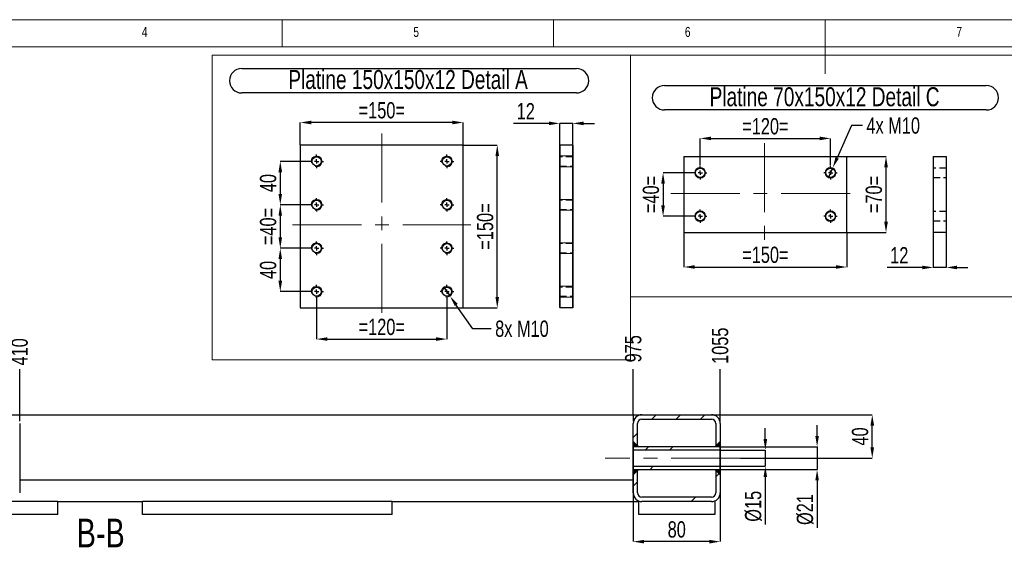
# Model space of a CAD drawing. Header units: millimetres. Extents: x 5 to 589, y 5 to 415.
# Tile 5 of 8: x 149 to 330, y 318 to 415. Entities that reach past the tile are written whole.
import ezdxf

# ---------------------------------------------------------------- set-up
doc = ezdxf.new("R2010")
doc.units = ezdxf.units.MM
doc.header["$PDSIZE"] = -1
doc.linetypes.add('CENTERX2', pattern=[20.32, 12.7, -2.54, 2.54, -2.54])
doc.linetypes.add('HIDDEN', pattern=[1.905, 1.27, -0.635])
for name, color, linetype in [('COTES', 1, 'Continuous'), ('NOTES', 6, 'Continuous'), ('TRAIT-FINS', 9, 'Continuous'), ('TRAIT-MIXTES', 3, 'CENTERX2'), ('TRAIT-TIRET', 2, 'HIDDEN')]:
    doc.layers.add(name, color=color, linetype=linetype)
doc.layers.add('TRAIT-FORT', color=4, linetype='Continuous', lineweight=25)
doc.styles.add('SLDTEXTSTYLE0', font='TXT', dxfattribs={"width": 0.75})
doc.dimstyles.new('SLDDIMSTYLE0', dxfattribs={"dimtxt": 3, "dimasz": 2, "dimexe": 0, "dimexo": 0.0625, "dimgap": 0.75, "dimtad": 1, "dimdec": 0, "dimlfac": 5, "dimrnd": 1e-09, "dimzin": 12, "dimdsep": 46, "dimtxsty": 'SLDTEXTSTYLE0', "dimsah": 1, "dimcen": 0.09, "dimadec": 0, "dimazin": 3, "dimtfac": 1, "dimtdec": 0, "dimtofl": 0, "dimtmove": 0, "dimatfit": 3, "dimfxl": 1, "dimfrac": 2, "dimtolj": 1, "dimtzin": 12, "dimarcsym": 0})
doc.dimstyles.new('SLDDIMSTYLE1', dxfattribs={"dimtxt": 3, "dimasz": 2, "dimexe": 0, "dimexo": 0.0625, "dimgap": 0.75, "dimtad": 1, "dimdec": 0, "dimlfac": 5, "dimrnd": 1e-09, "dimzin": 12, "dimdsep": 46, "dimtxsty": 'SLDTEXTSTYLE0', "dimsah": 1, "dimcen": 0.09, "dimadec": 0, "dimazin": 3, "dimtfac": 1, "dimtdec": 0, "dimtmove": 0, "dimatfit": 0, "dimfxl": 1, "dimfrac": 2, "dimtolj": 1, "dimtzin": 12, "dimarcsym": 0})
doc.dimstyles.new('SLDDIMSTYLE3', dxfattribs={"dimtxt": 3, "dimasz": 2, "dimexe": 0, "dimexo": 0.0625, "dimgap": 0.75, "dimtad": 0, "dimtih": 1, "dimtoh": 1, "dimdec": 0, "dimlfac": 5, "dimrnd": 1e-09, "dimzin": 12, "dimdsep": 46, "dimtxsty": 'SLDTEXTSTYLE0', "dimsah": 1, "dimcen": 0.09, "dimadec": 0, "dimazin": 3, "dimtfac": 1, "dimtdec": 0, "dimtofl": 0, "dimtmove": 0, "dimatfit": 3, "dimfxl": 1, "dimfrac": 2, "dimtolj": 1, "dimtzin": 12, "dimarcsym": 0})
doc.dimstyles.new('SLDDIMSTYLE4', dxfattribs={"dimtxt": 3, "dimasz": 2, "dimexe": 0, "dimexo": 0.0625, "dimgap": 0.75, "dimtad": 0, "dimtih": 1, "dimtoh": 1, "dimdec": 0, "dimlfac": 5, "dimrnd": 1e-09, "dimzin": 12, "dimdsep": 46, "dimtxsty": 'SLDTEXTSTYLE0', "dimblk1": 'NONE', "dimsah": 1, "dimcen": 0, "dimadec": 0, "dimazin": 3, "dimtfac": 1, "dimtdec": 0, "dimtmove": 0, "dimatfit": 3, "dimldrblk": 'NONE', "dimfxl": 1, "dimfrac": 2, "dimtolj": 1, "dimtzin": 12, "dimarcsym": 0})
pattern_1 = [(45, (0, 0), (-13.4704, 13.4704), []), (45, (4.49, 2e-323), (-13.4704, 13.4704), []), (45, (8.98, 4e-323), (-13.4704, 13.4704), []), (45, (13.47, 6e-323), (-13.4704, 13.4704), [])]

# ---------------------------------------------------------------- blocks, each defined once
blk = doc.blocks.new('_D_8')
at = {"layer": 'COTES', "color": 0, "lineweight": -2, "transparency": 16777216}
for p, q in [((261.73, 342.21), (305.67, 342.21)), ((305.67, 336.21), (305.67, 340.21)), ((281.41, 334.21), (305.67, 334.21))]:
    blk.add_line(p, q, dxfattribs=at)
at = {"layer": 'COTES', "color": 0, "transparency": 16777216}
for points in [[(305.34, 340.21), (306.01, 340.21), (305.67, 342.21)], [(305.34, 336.21), (306.01, 336.21), (305.67, 334.21)]]:
    blk.add_solid(points, dxfattribs=at)
at = {"layer": 'Defpoints', "color": 0, "transparency": 16777216}
for p in [(261.67, 342.21), (305.67, 342.21), (281.35, 334.21)]:
    blk.add_point(p, dxfattribs=at)
at = {"layer": 'COTES', "color": 0, "transparency": 16777216, "insert": (301.92, 338.21), "char_height": 3, "attachment_point": 2, "rotation": 90, "style": 'SLDTEXTSTYLE0'}
blk.add_mtext('\\A1;40', dxfattribs=at)
blk = doc.blocks.new('_D_12')
at = {"layer": 'COTES', "color": 0, "lineweight": -2, "transparency": 16777216}
blk.add_line((148.67, 342.28), (148.67, 350.61), dxfattribs=at)
at = {"layer": 'Defpoints', "color": 0, "transparency": 16777216}
for p in [(148.67, 350.61), (148.67, 342.21), (66.67, 340.61)]:
    blk.add_point(p, dxfattribs=at)
at = {"layer": 'COTES', "color": 0, "transparency": 16777216, "insert": (148.67, 353.8), "char_height": 3, "attachment_point": 5, "rotation": 90, "style": 'SLDTEXTSTYLE0'}
blk.add_mtext('\\A1;410', dxfattribs=at)
blk = doc.blocks.new('_D_13')
at = {"layer": 'COTES', "color": 0, "lineweight": -2, "transparency": 16777216}
blk.add_line((261.67, 342.28), (261.67, 350.61), dxfattribs=at)
at = {"layer": 'Defpoints', "color": 0, "transparency": 16777216}
for p in [(261.67, 350.61), (261.67, 342.21), (66.67, 340.61)]:
    blk.add_point(p, dxfattribs=at)
at = {"layer": 'COTES', "color": 0, "transparency": 16777216, "insert": (261.67, 354.36), "char_height": 3, "attachment_point": 5, "rotation": 90, "style": 'SLDTEXTSTYLE0'}
blk.add_mtext('\\A1;975', dxfattribs=at)
blk = doc.blocks.new('_D_14')
at = {"layer": 'COTES', "color": 0, "lineweight": -2, "transparency": 16777216}
blk.add_line((277.67, 340.68), (277.67, 350.61), dxfattribs=at)
at = {"layer": 'Defpoints', "color": 0, "transparency": 16777216}
for p in [(277.67, 350.61), (66.67, 340.61), (277.67, 340.61)]:
    blk.add_point(p, dxfattribs=at)
at = {"layer": 'COTES', "color": 0, "transparency": 16777216, "insert": (277.67, 354.92), "char_height": 3, "attachment_point": 5, "rotation": 90, "style": 'SLDTEXTSTYLE0'}
blk.add_mtext('\\A1;1055', dxfattribs=at)
blk = doc.blocks.new('_D_15')
at = {"layer": 'COTES', "color": 0, "lineweight": -2, "transparency": 16777216}
for p, q in [((285.98, 337.71), (285.98, 339.71)), ((277.73, 335.71), (285.98, 335.71)), ((285.98, 335.71), (285.98, 332.71)), ((277.73, 332.71), (285.98, 332.71)), ((285.98, 330.71), (285.98, 321.96))]:
    blk.add_line(p, q, dxfattribs=at)
at = {"layer": 'COTES', "color": 0, "transparency": 16777216}
for points in [[(285.65, 337.71), (286.31, 337.71), (285.98, 335.71)], [(285.65, 330.71), (286.31, 330.71), (285.98, 332.71)]]:
    blk.add_solid(points, dxfattribs=at)
at = {"layer": 'Defpoints', "color": 0, "transparency": 16777216}
for p in [(277.67, 335.71), (277.67, 332.71), (285.98, 332.71)]:
    blk.add_point(p, dxfattribs=at)
at = {"layer": 'COTES', "color": 0, "transparency": 16777216, "insert": (282.23, 325.34), "char_height": 3, "attachment_point": 2, "rotation": 90, "style": 'SLDTEXTSTYLE0'}
blk.add_mtext('\\A1;%%c15', dxfattribs=at)
blk = doc.blocks.new('_D_16')
at = {"layer": 'COTES', "color": 0, "lineweight": -2, "transparency": 16777216}
for p, q in [((295.52, 338.31), (295.52, 340.31)), ((277.73, 336.31), (295.52, 336.31)), ((295.52, 336.31), (295.52, 332.11)), ((277.73, 332.11), (295.52, 332.11)), ((295.52, 330.11), (295.52, 321.36))]:
    blk.add_line(p, q, dxfattribs=at)
at = {"layer": 'COTES', "color": 0, "transparency": 16777216}
for points in [[(295.19, 338.31), (295.85, 338.31), (295.52, 336.31)], [(295.19, 330.11), (295.85, 330.11), (295.52, 332.11)]]:
    blk.add_solid(points, dxfattribs=at)
at = {"layer": 'Defpoints', "color": 0, "transparency": 16777216}
for p in [(277.67, 336.31), (295.52, 336.31), (277.67, 332.11)]:
    blk.add_point(p, dxfattribs=at)
at = {"layer": 'COTES', "color": 0, "transparency": 16777216, "insert": (291.77, 324.74), "char_height": 3, "attachment_point": 2, "rotation": 90, "style": 'SLDTEXTSTYLE0'}
blk.add_mtext('\\A1;%%c21', dxfattribs=at)
blk = doc.blocks.new('_D_17')
at = {"layer": 'COTES', "color": 0, "lineweight": -2, "transparency": 16777216}
for p, q in [((261.67, 336.25), (261.67, 318.83)), ((277.67, 336.25), (277.67, 318.83)), ((275.67, 318.83), (263.67, 318.83))]:
    blk.add_line(p, q, dxfattribs=at)
at = {"layer": 'COTES', "color": 0, "transparency": 16777216}
for points in [[(263.67, 319.16), (263.67, 318.49), (261.67, 318.83)], [(275.67, 319.16), (275.67, 318.49), (277.67, 318.83)]]:
    blk.add_solid(points, dxfattribs=at)
at = {"layer": 'Defpoints', "color": 0, "transparency": 16777216}
for p in [(261.67, 336.31), (277.67, 336.31), (261.67, 318.83)]:
    blk.add_point(p, dxfattribs=at)
at = {"layer": 'COTES', "color": 0, "transparency": 16777216, "insert": (269.67, 322.58), "char_height": 3, "attachment_point": 2, "style": 'SLDTEXTSTYLE0'}
blk.add_mtext('\\A1;80', dxfattribs=at)
blk = doc.blocks.new('_D_18')
at = {"layer": 'COTES', "color": 0, "lineweight": -2, "transparency": 16777216}
for p, q in [((202.04, 380.89), (196.66, 380.89)), ((196.66, 378.89), (196.66, 374.89)), ((202.04, 372.89), (196.66, 372.89))]:
    blk.add_line(p, q, dxfattribs=at)
at = {"layer": 'COTES', "color": 0, "transparency": 16777216}
for points in [[(196.33, 378.89), (196.99, 378.89), (196.66, 380.89)], [(196.33, 374.89), (196.99, 374.89), (196.66, 372.89)]]:
    blk.add_solid(points, dxfattribs=at)
at = {"layer": 'Defpoints', "color": 0, "transparency": 16777216}
for p in [(202.1, 380.89), (196.66, 372.89), (202.1, 372.89)]:
    blk.add_point(p, dxfattribs=at)
at = {"layer": 'COTES', "color": 0, "transparency": 16777216, "insert": (192.91, 376.89), "char_height": 3, "attachment_point": 2, "rotation": 90, "style": 'SLDTEXTSTYLE0'}
blk.add_mtext('\\A1;=40=', dxfattribs=at)
blk = doc.blocks.new('_D_19')
at = {"layer": 'COTES', "color": 0, "lineweight": -2, "transparency": 16777216}
for p, q in [((202.04, 388.89), (196.66, 388.89)), ((196.66, 386.89), (196.66, 382.89)), ((202.04, 380.89), (196.66, 380.89))]:
    blk.add_line(p, q, dxfattribs=at)
at = {"layer": 'COTES', "color": 0, "transparency": 16777216}
for points in [[(196.33, 386.89), (196.99, 386.89), (196.66, 388.89)], [(196.33, 382.89), (196.99, 382.89), (196.66, 380.89)]]:
    blk.add_solid(points, dxfattribs=at)
at = {"layer": 'Defpoints', "color": 0, "transparency": 16777216}
for p in [(202.1, 388.89), (196.66, 380.89), (202.1, 380.89)]:
    blk.add_point(p, dxfattribs=at)
at = {"layer": 'COTES', "color": 0, "transparency": 16777216, "insert": (192.91, 384.89), "char_height": 3, "attachment_point": 2, "rotation": 90, "style": 'SLDTEXTSTYLE0'}
blk.add_mtext('\\A1;40', dxfattribs=at)
blk = doc.blocks.new('_D_20')
at = {"layer": 'COTES', "color": 0, "lineweight": -2, "transparency": 16777216}
for p, q in [((202.04, 372.89), (196.66, 372.89)), ((196.66, 370.89), (196.66, 366.89)), ((202.04, 364.89), (196.66, 364.89))]:
    blk.add_line(p, q, dxfattribs=at)
at = {"layer": 'COTES', "color": 0, "transparency": 16777216}
for points in [[(196.33, 370.89), (196.99, 370.89), (196.66, 372.89)], [(196.33, 366.89), (196.99, 366.89), (196.66, 364.89)]]:
    blk.add_solid(points, dxfattribs=at)
at = {"layer": 'Defpoints', "color": 0, "transparency": 16777216}
for p in [(202.1, 372.89), (196.66, 364.89), (202.1, 364.89)]:
    blk.add_point(p, dxfattribs=at)
at = {"layer": 'COTES', "color": 0, "transparency": 16777216, "insert": (192.91, 368.89), "char_height": 3, "attachment_point": 2, "rotation": 90, "style": 'SLDTEXTSTYLE0'}
blk.add_mtext('\\A1;40', dxfattribs=at)
blk = doc.blocks.new('_D_21')
at = {"layer": 'COTES', "color": 0, "lineweight": -2, "transparency": 16777216}
for p, q in [((203.35, 363.58), (203.35, 356.15)), ((227.35, 363.58), (227.35, 356.15)), ((205.35, 356.15), (225.35, 356.15))]:
    blk.add_line(p, q, dxfattribs=at)
at = {"layer": 'COTES', "color": 0, "transparency": 16777216}
for points in [[(205.35, 356.49), (205.35, 355.82), (203.35, 356.15)], [(225.35, 356.49), (225.35, 355.82), (227.35, 356.15)]]:
    blk.add_solid(points, dxfattribs=at)
at = {"layer": 'Defpoints', "color": 0, "transparency": 16777216}
for p in [(203.35, 363.64), (227.35, 363.64), (227.35, 356.15)]:
    blk.add_point(p, dxfattribs=at)
at = {"layer": 'COTES', "color": 0, "transparency": 16777216, "insert": (215.35, 359.9), "char_height": 3, "attachment_point": 2, "style": 'SLDTEXTSTYLE0'}
blk.add_mtext('\\A1;=120=', dxfattribs=at)
blk = doc.blocks.new('_D_22')
at = {"layer": 'COTES', "color": 0, "lineweight": -2, "transparency": 16777216}
for p, q in [((200.35, 391.95), (200.35, 396.06)), ((228.35, 396.06), (202.35, 396.06)), ((230.35, 391.95), (230.35, 396.06))]:
    blk.add_line(p, q, dxfattribs=at)
at = {"layer": 'COTES', "color": 0, "transparency": 16777216}
for points in [[(202.35, 396.39), (202.35, 395.72), (200.35, 396.06)], [(228.35, 396.39), (228.35, 395.72), (230.35, 396.06)]]:
    blk.add_solid(points, dxfattribs=at)
at = {"layer": 'Defpoints', "color": 0, "transparency": 16777216}
for p in [(200.35, 396.06), (200.35, 391.89), (230.35, 391.89)]:
    blk.add_point(p, dxfattribs=at)
at = {"layer": 'COTES', "color": 0, "transparency": 16777216, "insert": (215.35, 399.81), "char_height": 3, "attachment_point": 2, "style": 'SLDTEXTSTYLE0'}
blk.add_mtext('\\A1;=150=', dxfattribs=at)
blk = doc.blocks.new('_D_23')
at = {"layer": 'COTES', "color": 0, "lineweight": -2, "transparency": 16777216}
for p, q in [((230.41, 391.89), (236.62, 391.89)), ((236.62, 363.89), (236.62, 389.89)), ((230.41, 361.89), (236.62, 361.89))]:
    blk.add_line(p, q, dxfattribs=at)
at = {"layer": 'COTES', "color": 0, "transparency": 16777216}
for points in [[(236.28, 389.89), (236.95, 389.89), (236.62, 391.89)], [(236.28, 363.89), (236.95, 363.89), (236.62, 361.89)]]:
    blk.add_solid(points, dxfattribs=at)
at = {"layer": 'Defpoints', "color": 0, "transparency": 16777216}
for p in [(230.35, 391.89), (236.62, 391.89), (230.35, 361.89)]:
    blk.add_point(p, dxfattribs=at)
at = {"layer": 'COTES', "color": 0, "transparency": 16777216, "insert": (232.87, 376.89), "char_height": 3, "attachment_point": 2, "rotation": 90, "style": 'SLDTEXTSTYLE0'}
blk.add_mtext('\\A1;=150=', dxfattribs=at)
blk = doc.blocks.new('_D_24')
at = {"layer": 'COTES', "color": 0, "lineweight": -2, "transparency": 16777216}
for p, q in [((226.78, 365.71), (227.92, 364.07)), ((232.12, 358.06), (229.06, 362.43)), ((235.48, 358.06), (232.12, 358.06))]:
    blk.add_line(p, q, dxfattribs=at)
at = {"layer": 'COTES', "color": 0, "transparency": 16777216}
blk.add_solid([(229.34, 362.62), (228.79, 362.24), (227.92, 364.07)], dxfattribs=at)
at = {"layer": 'Defpoints', "color": 0, "transparency": 16777216}
for p in [(226.78, 365.71), (227.92, 364.07)]:
    blk.add_point(p, dxfattribs=at)
at = {"layer": 'COTES', "color": 0, "transparency": 16777216, "insert": (236.23, 359.56), "char_height": 3, "attachment_point": 1, "style": 'SLDTEXTSTYLE0'}
blk.add_mtext('\\A1;8x M10', dxfattribs=at)
blk = doc.blocks.new('_None')
blk = doc.blocks.new('SW_NOTE_3')
at = {"layer": 'NOTES', "color": 0}
for p, q in [((-0.06, 4.81), (61.57, 4.81)), ((61.57, 0.28), (-0.06, 0.28))]:
    blk.add_line(p, q, dxfattribs=at)
for centre, start, end in [((-0.06, 2.54), 90, 270), ((61.57, 2.54), 270, 90)]:
    blk.add_arc(centre, 2.26, start, end, dxfattribs=at)
at = {"layer": 'NOTES', "color": 0, "insert": (30.57, 4.51), "char_height": 3.5, "attachment_point": 2, "style": 'SLDTEXTSTYLE0'}
blk.add_mtext('Platine 150x150x12 Detail A', dxfattribs=at)
blk = doc.blocks.new('SW_CENTERMARKSYMBOL_2')
at = {"layer": 'TRAIT-MIXTES', "color": 0}
for p, q in [((-0.8, 0), (-1.25, 0)), ((0, 0), (-0.4, 0)), ((0, 0.8), (0, 1.25)), ((0, 0), (0, 0.4)), ((0, 0), (0, -0.4)), ((0, 0), (0.4, 0)), ((0.8, 0), (1.25, 0)), ((0, -0.8), (0, -1.25))]:
    blk.add_line(p, q, dxfattribs=at)
blk = doc.blocks.new('SW_CENTERMARKSYMBOL_3')
at = {"layer": 'TRAIT-MIXTES', "color": 0}
for p, q in [((-0.8, 0), (-1.25, 0)), ((0, 0), (-0.4, 0)), ((0, 0.8), (0, 1.25)), ((0, 0), (0, 0.4)), ((0, 0), (0, -0.4)), ((0, 0), (0.4, 0)), ((0.8, 0), (1.25, 0)), ((0, -0.8), (0, -1.25))]:
    blk.add_line(p, q, dxfattribs=at)
blk = doc.blocks.new('SW_CENTERMARKSYMBOL_4')
at = {"layer": 'TRAIT-MIXTES', "color": 0}
for p, q in [((-0.8, 0), (-1.25, 0)), ((0, 0), (-0.4, 0)), ((0, 0.8), (0, 1.25)), ((0, 0), (0, 0.4)), ((0, 0), (0, -0.4)), ((0, 0), (0.4, 0)), ((0.8, 0), (1.25, 0)), ((0, -0.8), (0, -1.25))]:
    blk.add_line(p, q, dxfattribs=at)
blk = doc.blocks.new('SW_CENTERMARKSYMBOL_5')
at = {"layer": 'TRAIT-MIXTES', "color": 0}
for p, q in [((-0.8, 0), (-1.25, 0)), ((0, 0), (-0.4, 0)), ((0, 0.8), (0, 1.25)), ((0, 0), (0, 0.4)), ((0, 0), (0, -0.4)), ((0, 0), (0.4, 0)), ((0.8, 0), (1.25, 0)), ((0, -0.8), (0, -1.25))]:
    blk.add_line(p, q, dxfattribs=at)
blk = doc.blocks.new('SW_CENTERMARKSYMBOL_6')
at = {"layer": 'TRAIT-MIXTES', "color": 0}
for p, q in [((-0.8, 0), (-1.25, 0)), ((0, 0), (-0.4, 0)), ((0, 0.8), (0, 1.25)), ((0, 0), (0, 0.4)), ((0, 0), (0, -0.4)), ((0, 0), (0.4, 0)), ((0.8, 0), (1.25, 0)), ((0, -0.8), (0, -1.25))]:
    blk.add_line(p, q, dxfattribs=at)
blk = doc.blocks.new('SW_CENTERMARKSYMBOL_7')
at = {"layer": 'TRAIT-MIXTES', "color": 0}
for p, q in [((-0.8, 0), (-1.25, 0)), ((0, 0), (-0.4, 0)), ((0, 0.8), (0, 1.25)), ((0, 0), (0, 0.4)), ((0, 0), (0, -0.4)), ((0, 0), (0.4, 0)), ((0.8, 0), (1.25, 0)), ((0, -0.8), (0, -1.25))]:
    blk.add_line(p, q, dxfattribs=at)
blk = doc.blocks.new('SW_CENTERMARKSYMBOL_8')
at = {"layer": 'TRAIT-MIXTES', "color": 0}
for p, q in [((-0.8, 0), (-1.25, 0)), ((0, 0), (-0.4, 0)), ((0, 0.8), (0, 1.25)), ((0, 0), (0, 0.4)), ((0, 0), (0, -0.4)), ((0, 0), (0.4, 0)), ((0.8, 0), (1.25, 0)), ((0, -0.8), (0, -1.25))]:
    blk.add_line(p, q, dxfattribs=at)
blk = doc.blocks.new('SW_CENTERMARKSYMBOL_9')
at = {"layer": 'TRAIT-MIXTES', "color": 0}
for p, q in [((-0.8, 0), (-1.25, 0)), ((0, 0), (-0.4, 0)), ((0, 0.8), (0, 1.25)), ((0, 0), (0, 0.4)), ((0, 0), (0, -0.4)), ((0, 0), (0.4, 0)), ((0.8, 0), (1.25, 0)), ((0, -0.8), (0, -1.25))]:
    blk.add_line(p, q, dxfattribs=at)
blk = doc.blocks.new('_D_25')
at = {"layer": 'COTES', "color": 0, "lineweight": -2, "transparency": 16777216}
for p, q in [((301.85, 395.5), (299.21, 389.54)), ((303.85, 395.5), (301.85, 395.5)), ((297.59, 385.88), (298.4, 387.71))]:
    blk.add_line(p, q, dxfattribs=at)
at = {"layer": 'COTES', "color": 0, "transparency": 16777216}
blk.add_solid([(298.9, 389.67), (299.51, 389.4), (298.4, 387.71)], dxfattribs=at)
at = {"layer": 'Defpoints', "color": 0, "transparency": 16777216}
for p in [(298.4, 387.71), (297.59, 385.88)]:
    blk.add_point(p, dxfattribs=at)
at = {"layer": 'COTES', "color": 0, "transparency": 16777216, "insert": (304.6, 397), "char_height": 3, "attachment_point": 1, "style": 'SLDTEXTSTYLE0'}
blk.add_mtext('\\A1;4x M10', dxfattribs=at)
blk = doc.blocks.new('_D_26')
at = {"layer": 'COTES', "color": 0, "lineweight": -2, "transparency": 16777216}
for p, q in [((272.68, 386.79), (267.15, 386.79)), ((267.15, 384.79), (267.15, 380.79)), ((272.68, 378.79), (267.15, 378.79))]:
    blk.add_line(p, q, dxfattribs=at)
at = {"layer": 'COTES', "color": 0, "transparency": 16777216}
for points in [[(266.81, 384.79), (267.48, 384.79), (267.15, 386.79)], [(266.81, 380.79), (267.48, 380.79), (267.15, 378.79)]]:
    blk.add_solid(points, dxfattribs=at)
at = {"layer": 'Defpoints', "color": 0, "transparency": 16777216}
for p in [(272.74, 386.79), (267.15, 378.79), (272.74, 378.79)]:
    blk.add_point(p, dxfattribs=at)
at = {"layer": 'COTES', "color": 0, "transparency": 16777216, "insert": (263.4, 382.79), "char_height": 3, "attachment_point": 2, "rotation": 90, "style": 'SLDTEXTSTYLE0'}
blk.add_mtext('\\A1;=40=', dxfattribs=at)
blk = doc.blocks.new('_D_27')
at = {"layer": 'COTES', "color": 0, "lineweight": -2, "transparency": 16777216}
for p, q in [((301.05, 389.79), (308.21, 389.79)), ((308.21, 377.79), (308.21, 387.79)), ((301.05, 375.79), (308.21, 375.79))]:
    blk.add_line(p, q, dxfattribs=at)
at = {"layer": 'COTES', "color": 0, "transparency": 16777216}
for points in [[(307.88, 387.79), (308.55, 387.79), (308.21, 389.79)], [(307.88, 377.79), (308.55, 377.79), (308.21, 375.79)]]:
    blk.add_solid(points, dxfattribs=at)
at = {"layer": 'Defpoints', "color": 0, "transparency": 16777216}
for p in [(300.99, 389.79), (308.21, 389.79), (300.99, 375.79)]:
    blk.add_point(p, dxfattribs=at)
at = {"layer": 'COTES', "color": 0, "transparency": 16777216, "insert": (304.46, 382.79), "char_height": 3, "attachment_point": 2, "rotation": 90, "style": 'SLDTEXTSTYLE0'}
blk.add_mtext('\\A1;=70=', dxfattribs=at)
blk = doc.blocks.new('_D_28')
at = {"layer": 'COTES', "color": 0, "lineweight": -2, "transparency": 16777216}
for p, q in [((273.99, 388.11), (273.99, 393.12)), ((275.99, 393.12), (295.99, 393.12)), ((297.99, 388.11), (297.99, 393.12))]:
    blk.add_line(p, q, dxfattribs=at)
at = {"layer": 'COTES', "color": 0, "transparency": 16777216}
for points in [[(275.99, 393.46), (275.99, 392.79), (273.99, 393.12)], [(295.99, 393.46), (295.99, 392.79), (297.99, 393.12)]]:
    blk.add_solid(points, dxfattribs=at)
at = {"layer": 'Defpoints', "color": 0, "transparency": 16777216}
for p in [(297.99, 393.12), (273.99, 388.04), (297.99, 388.04)]:
    blk.add_point(p, dxfattribs=at)
at = {"layer": 'COTES', "color": 0, "transparency": 16777216, "insert": (285.99, 396.87), "char_height": 3, "attachment_point": 2, "style": 'SLDTEXTSTYLE0'}
blk.add_mtext('\\A1;=120=', dxfattribs=at)
blk = doc.blocks.new('_D_29')
at = {"layer": 'COTES', "color": 0, "lineweight": -2, "transparency": 16777216}
for p, q in [((270.99, 375.73), (270.99, 369.43)), ((300.99, 375.73), (300.99, 369.43)), ((272.99, 369.43), (298.99, 369.43))]:
    blk.add_line(p, q, dxfattribs=at)
at = {"layer": 'COTES', "color": 0, "transparency": 16777216}
for points in [[(272.99, 369.77), (272.99, 369.1), (270.99, 369.43)], [(298.99, 369.77), (298.99, 369.1), (300.99, 369.43)]]:
    blk.add_solid(points, dxfattribs=at)
at = {"layer": 'Defpoints', "color": 0, "transparency": 16777216}
for p in [(270.99, 375.79), (300.99, 375.79), (300.99, 369.43)]:
    blk.add_point(p, dxfattribs=at)
at = {"layer": 'COTES', "color": 0, "transparency": 16777216, "insert": (285.99, 373.18), "char_height": 3, "attachment_point": 2, "style": 'SLDTEXTSTYLE0'}
blk.add_mtext('\\A1;=150=', dxfattribs=at)
blk = doc.blocks.new('SW_NOTE_4')
at = {"layer": 'NOTES', "color": 0}
for p, q in [((-0.1, 4.85), (59.14, 4.85)), ((59.14, 0.32), (-0.1, 0.32))]:
    blk.add_line(p, q, dxfattribs=at)
for centre, start, end in [((-0.1, 2.58), 90, 270), ((59.14, 2.58), 270, 90)]:
    blk.add_arc(centre, 2.26, start, end, dxfattribs=at)
at = {"layer": 'NOTES', "color": 0, "insert": (29.37, 4.51), "char_height": 3.5, "attachment_point": 2, "style": 'SLDTEXTSTYLE0'}
blk.add_mtext('Platine 70x150x12 Detail C', dxfattribs=at)
blk = doc.blocks.new('SW_CENTERMARKSYMBOL_10')
at = {"layer": 'TRAIT-MIXTES', "color": 0}
for p, q in [((-0.8, 0), (-1.25, 0)), ((0, 0), (-0.4, 0)), ((0, 0.8), (0, 1.25)), ((0, 0), (0, 0.4)), ((0, 0), (0, -0.4)), ((0, 0), (0.4, 0)), ((0.8, 0), (1.25, 0)), ((0, -0.8), (0, -1.25))]:
    blk.add_line(p, q, dxfattribs=at)
blk = doc.blocks.new('SW_CENTERMARKSYMBOL_11')
at = {"layer": 'TRAIT-MIXTES', "color": 0}
for p, q in [((-0.8, 0), (-1.25, 0)), ((0, 0), (-0.4, 0)), ((0, 0.8), (0, 1.25)), ((0, 0), (0, 0.4)), ((0, 0), (0, -0.4)), ((0, 0), (0.4, 0)), ((0.8, 0), (1.25, 0)), ((0, -0.8), (0, -1.25))]:
    blk.add_line(p, q, dxfattribs=at)
blk = doc.blocks.new('SW_CENTERMARKSYMBOL_12')
at = {"layer": 'TRAIT-MIXTES', "color": 0}
for p, q in [((-0.8, 0), (-1.25, 0)), ((0, 0), (-0.4, 0)), ((0, 0.8), (0, 1.25)), ((0, 0), (0, 0.4)), ((0, 0), (0, -0.4)), ((0, 0), (0.4, 0)), ((0.8, 0), (1.25, 0)), ((0, -0.8), (0, -1.25))]:
    blk.add_line(p, q, dxfattribs=at)
blk = doc.blocks.new('SW_CENTERMARKSYMBOL_13')
at = {"layer": 'TRAIT-MIXTES', "color": 0}
for p, q in [((-0.8, 0), (-1.25, 0)), ((0, 0), (-0.4, 0)), ((0, 0.8), (0, 1.25)), ((0, 0), (0, 0.4)), ((0, 0), (0, -0.4)), ((0, 0), (0.4, 0)), ((0.8, 0), (1.25, 0)), ((0, -0.8), (0, -1.25))]:
    blk.add_line(p, q, dxfattribs=at)
blk = doc.blocks.new('_D_39')
at = {"layer": 'COTES', "color": 0, "lineweight": -2, "transparency": 16777216}
for p, q in [((246.12, 395.89), (239.62, 395.89)), ((248.12, 361.95), (248.12, 395.89)), ((250.52, 395.89), (248.12, 395.89)), ((250.52, 361.95), (250.52, 395.89)), ((252.52, 395.89), (254.52, 395.89))]:
    blk.add_line(p, q, dxfattribs=at)
at = {"layer": 'COTES', "color": 0, "transparency": 16777216}
for points in [[(246.12, 396.23), (246.12, 395.56), (248.12, 395.89)], [(252.52, 396.23), (252.52, 395.56), (250.52, 395.89)]]:
    blk.add_solid(points, dxfattribs=at)
at = {"layer": 'Defpoints', "color": 0, "transparency": 16777216}
for p in [(248.12, 395.89), (248.12, 361.89), (250.52, 361.89)]:
    blk.add_point(p, dxfattribs=at)
at = {"layer": 'COTES', "color": 0, "transparency": 16777216, "insert": (241.87, 399.64), "char_height": 3, "attachment_point": 2, "style": 'SLDTEXTSTYLE0'}
blk.add_mtext('\\A1;12', dxfattribs=at)
blk = doc.blocks.new('_D_40')
at = {"layer": 'COTES', "color": 0, "lineweight": -2, "transparency": 16777216}
for p, q in [((316.9, 375.73), (316.9, 369.35)), ((319.3, 375.73), (319.3, 369.35)), ((314.9, 369.35), (308.4, 369.35)), ((319.3, 369.35), (316.9, 369.35)), ((321.3, 369.35), (323.3, 369.35))]:
    blk.add_line(p, q, dxfattribs=at)
at = {"layer": 'COTES', "color": 0, "transparency": 16777216}
for points in [[(314.9, 369.68), (314.9, 369.01), (316.9, 369.35)], [(321.3, 369.68), (321.3, 369.01), (319.3, 369.35)]]:
    blk.add_solid(points, dxfattribs=at)
at = {"layer": 'Defpoints', "color": 0, "transparency": 16777216}
for p in [(316.9, 375.79), (319.3, 375.79), (316.9, 369.35)]:
    blk.add_point(p, dxfattribs=at)
at = {"layer": 'COTES', "color": 0, "transparency": 16777216, "insert": (310.65, 373.1), "char_height": 3, "attachment_point": 2, "style": 'SLDTEXTSTYLE0'}
blk.add_mtext('\\A1;12', dxfattribs=at)

msp = doc.modelspace()

# ---------------------------------------------------------------- hatches: boundary and pattern name
at = {"layer": 'TRAIT-FINS'}
h = msp.add_hatch(dxfattribs=at)
h.set_pattern_fill('DIN 201 ACIER ET FONTE', color=256, style=0, pattern_type=2)
h.set_pattern_definition(pattern_1)
edge = h.paths.add_edge_path(flags=0)
edge.add_arc((276.07, 340.61), 1.6, 0, 90)
edge.add_line((276.07, 342.21), (263.27, 342.21))
edge.add_arc((263.27, 340.61), 1.6, 90, 180)
edge.add_line((261.67, 340.61), (261.67, 336.31))
edge.add_line((261.67, 336.31), (262.47, 336.31))
edge.add_line((262.47, 336.31), (262.47, 340.61))
edge.add_arc((263.27, 340.61), 0.8, 90, 180, ccw=False)
edge.add_line((263.27, 341.41), (276.07, 341.41))
edge.add_arc((276.07, 340.61), 0.8, 0, 90, ccw=False)
edge.add_line((276.87, 340.61), (276.87, 336.31))
edge.add_line((276.87, 336.31), (277.67, 336.31))
edge.add_line((277.67, 336.31), (277.67, 340.61))
h = msp.add_hatch(dxfattribs=at)
h.set_pattern_fill('DIN 201 ACIER ET FONTE', color=256, style=0, pattern_type=2)
h.set_pattern_definition(pattern_1)
h.paths.add_polyline_path([(277.67, 335.71), (277.67, 336.31), (261.67, 336.31), (261.67, 335.71)], flags=0)
h = msp.add_hatch(dxfattribs=at)
h.set_pattern_fill('DIN 201 ACIER ET FONTE', color=256, style=0, pattern_type=2)
h.set_pattern_definition(pattern_1)
h.paths.add_polyline_path([(261.67, 332.71), (261.67, 332.11), (277.67, 332.11), (277.67, 332.71)], flags=0)
h = msp.add_hatch(dxfattribs=at)
h.set_pattern_fill('DIN 201 ACIER ET FONTE', color=256, style=0, pattern_type=2)
h.set_pattern_definition(pattern_1)
edge = h.paths.add_edge_path(flags=0)
edge.add_line((276.07, 327.01), (263.27, 327.01))
edge.add_arc((263.27, 327.81), 0.8, 180, 270, ccw=False)
edge.add_line((262.47, 327.81), (262.47, 332.11))
edge.add_line((262.47, 332.11), (261.67, 332.11))
edge.add_line((261.67, 332.11), (261.67, 327.81))
edge.add_arc((263.27, 327.81), 1.6, 180, 270)
edge.add_line((263.27, 326.21), (276.07, 326.21))
edge.add_arc((276.07, 327.81), 1.6, 270, 360)
edge.add_line((277.67, 327.81), (277.67, 332.11))
edge.add_line((277.67, 332.11), (276.87, 332.11))
edge.add_line((276.87, 332.11), (276.87, 327.81))
edge.add_arc((276.07, 327.81), 0.8, 270, 360, ccw=False)

# ---------------------------------------------------------------- linework, layer by layer
at = {"lineweight": 18}
for p, q in [((589, 415), (5, 415)), ((197, 415), (197, 410)), ((247, 410), (247, 415)), ((297, 415), (297, 405)), ((584, 410), (10, 410)), ((261.13, 408.47), (184.14, 408.47)), ((184.14, 408.47), (184.14, 352.35)), ((261.13, 408.47), (261.13, 352.35)), ((261.13, 352.35), (261.13, 408.47)), ((261.13, 408.47), (331.65, 408.47)), ((450.74, 363.92), (261.13, 363.92)), ((261.13, 352.35), (184.14, 352.35))]:
    msp.add_line(p, q, dxfattribs=at)
at = {"layer": 'TRAIT-FINS', "lineweight": 18}
for p, q in [((250.52, 389.89), (248.12, 389.89)), ((248.12, 389.89), (248.12, 387.89)), ((250.52, 389.89), (248.12, 389.89)), ((248.12, 389.89), (248.12, 387.89)), ((250.52, 387.89), (248.12, 387.89)), ((250.52, 387.89), (248.12, 387.89)), ((250.52, 381.89), (248.12, 381.89)), ((248.12, 381.89), (248.12, 379.89)), ((250.52, 381.89), (248.12, 381.89)), ((248.12, 381.89), (248.12, 379.89)), ((250.52, 379.89), (248.12, 379.89)), ((250.52, 379.89), (248.12, 379.89)), ((250.52, 373.89), (248.12, 373.89)), ((248.12, 373.89), (248.12, 371.89)), ((250.52, 373.89), (248.12, 373.89)), ((248.12, 373.89), (248.12, 371.89)), ((250.52, 371.89), (248.12, 371.89)), ((250.52, 371.89), (248.12, 371.89)), ((250.52, 365.89), (248.12, 365.89)), ((248.12, 365.89), (248.12, 363.89)), ((250.52, 365.89), (248.12, 365.89)), ((248.12, 365.89), (248.12, 363.89)), ((250.52, 363.89), (248.12, 363.89)), ((250.52, 363.89), (248.12, 363.89)), ((262.67, 336.31), (261.67, 337.31)), ((276.67, 336.31), (277.67, 337.31)), ((262.67, 332.11), (261.67, 331.11)), ((276.67, 332.11), (277.67, 331.11))]:
    msp.add_line(p, q, dxfattribs=at)
for centre in [(273.99, 386.79), (297.99, 386.79), (273.99, 378.79), (297.99, 378.79)]:
    msp.add_circle(centre, 1, dxfattribs=at)
for centre in [(203.35, 388.89), (227.35, 388.89), (203.35, 380.89), (227.35, 380.89), (203.35, 372.89), (227.35, 372.89), (203.35, 364.89), (227.35, 364.89)]:
    msp.add_arc(centre, 1, 255, 195, dxfattribs=at)
for points in [[(262.67, 336.31), (261.67, 336.31), (261.67, 337.31)], [(276.67, 336.31), (277.67, 336.31), (277.67, 337.31)], [(262.67, 332.11), (261.67, 332.11), (261.67, 331.11)], [(276.67, 332.11), (277.67, 332.11), (277.67, 331.11)]]:
    msp.add_solid(points, dxfattribs=at)
at = {"layer": 'TRAIT-FORT', "lineweight": 25}
for p, q in [((200.35, 391.89), (200.35, 361.89)), ((230.35, 391.89), (200.35, 391.89)), ((230.35, 361.89), (230.35, 391.89)), ((248.12, 391.89), (248.12, 361.89)), ((250.52, 391.89), (248.12, 391.89)), ((250.52, 391.89), (250.52, 361.89)), ((270.99, 389.79), (300.99, 389.79)), ((270.99, 389.79), (270.99, 375.79)), ((300.99, 375.79), (300.99, 389.79)), ((316.9, 389.79), (316.9, 375.79)), ((316.9, 389.79), (319.3, 389.79)), ((319.3, 389.79), (319.3, 375.79)), ((270.99, 375.79), (300.99, 375.79)), ((319.3, 375.79), (316.9, 375.79)), ((200.35, 361.89), (230.35, 361.89)), ((250.52, 361.89), (248.12, 361.89)), ((147.07, 342.21), (148.67, 342.21)), ((148.67, 342.21), (261.67, 342.21)), ((148.67, 341.01), (148.67, 342.21)), ((261.67, 342.21), (263.27, 342.21)), ((261.67, 342.21), (261.67, 341.01)), ((263.27, 342.21), (276.07, 342.21)), ((263.27, 341.41), (276.07, 341.41)), ((148.67, 340.61), (148.67, 327.81)), ((261.67, 336.31), (261.67, 340.61)), ((262.47, 336.31), (262.47, 340.61)), ((276.87, 340.61), (276.87, 336.31)), ((277.67, 340.61), (277.67, 336.31)), ((262.47, 336.31), (261.67, 336.31)), ((277.67, 336.31), (261.67, 336.31)), ((261.67, 335.71), (261.67, 336.31)), ((277.67, 335.71), (261.67, 335.71)), ((261.67, 332.71), (261.67, 335.71)), ((277.67, 336.31), (276.87, 336.31)), ((277.67, 335.71), (277.67, 336.31)), ((277.67, 332.71), (277.67, 335.71)), ((261.67, 332.71), (277.67, 332.71)), ((261.67, 332.11), (261.67, 332.71)), ((261.67, 332.11), (262.47, 332.11)), ((261.67, 327.81), (261.67, 332.11)), ((261.67, 332.11), (277.67, 332.11)), ((262.47, 327.81), (262.47, 332.11)), ((276.87, 332.11), (277.67, 332.11)), ((276.87, 332.11), (276.87, 327.81)), ((277.67, 332.11), (277.67, 332.71)), ((277.67, 332.11), (277.67, 327.81)), ((148.67, 330.21), (261.67, 330.21)), ((276.07, 327.01), (263.27, 327.01)), ((155.67, 326.21), (147.07, 326.21)), ((155.67, 326.21), (171.27, 326.21)), ((155.67, 323.81), (155.67, 326.21)), ((171.27, 323.81), (171.27, 326.21)), ((217.27, 326.21), (171.27, 326.21)), ((217.27, 326.21), (262.67, 326.21)), ((217.27, 323.81), (217.27, 326.21)), ((262.67, 323.81), (262.67, 326.21)), ((276.07, 326.21), (263.27, 326.21)), ((276.67, 326.21), (276.67, 323.81)), ((155.67, 323.81), (125.67, 323.81)), ((217.27, 323.81), (171.27, 323.81)), ((276.67, 323.81), (262.67, 323.81))]:
    msp.add_line(p, q, dxfattribs=at)
for centre in [(203.35, 388.89), (227.35, 388.89), (273.99, 386.79), (297.99, 386.79), (203.35, 380.89), (227.35, 380.89), (273.99, 378.79), (297.99, 378.79), (203.35, 372.89), (227.35, 372.89), (203.35, 364.89), (227.35, 364.89)]:
    msp.add_circle(centre, 0.85, dxfattribs=at)
for centre, radius, start, end in [((263.27, 340.61), 1.6, 90, 180), ((263.27, 340.61), 0.8, 90, 180), ((276.07, 340.61), 1.6, 0, 90), ((276.07, 340.61), 0.8, 0, 90), ((263.27, 327.81), 1.6, 180, 270), ((263.27, 327.81), 0.8, 180, 270), ((276.07, 327.81), 0.8, 270, 0), ((276.07, 327.81), 1.6, 270, 0)]:
    msp.add_arc(centre, radius, start, end, dxfattribs=at)
at = {"layer": 'TRAIT-MIXTES', "lineweight": 18}
for p, q in [((215.35, 394), (215.35, 360.47)), ((285.86, 392.24), (285.86, 373.72)), ((268.57, 382.98), (303.14, 382.98)), ((198.89, 377.23), (231.73, 377.23)), ((281.35, 334.21), (256.47, 334.21))]:
    msp.add_line(p, q, dxfattribs=at)
at = {"layer": 'TRAIT-TIRET'}
for p, q in [((250.52, 389.74), (248.12, 389.74)), ((248.12, 388.04), (250.52, 388.04)), ((319.3, 387.64), (316.9, 387.64)), ((316.9, 385.94), (319.3, 385.94)), ((250.52, 381.74), (248.12, 381.74)), ((248.12, 380.04), (250.52, 380.04)), ((319.3, 379.64), (316.9, 379.64)), ((316.9, 377.94), (319.3, 377.94)), ((250.52, 373.74), (248.12, 373.74)), ((248.12, 372.04), (250.52, 372.04)), ((250.52, 365.74), (248.12, 365.74)), ((248.12, 364.04), (250.52, 364.04))]:
    msp.add_line(p, q, dxfattribs=at)

# ---------------------------------------------------------------- block references
at = {"layer": 'NOTES'}
for name, p in [('SW_NOTE_3', (189.62, 401.22)), ('SW_NOTE_4', (267.52, 398.04))]:
    msp.add_blockref(name, p, dxfattribs=at)
at = {"layer": 'TRAIT-MIXTES'}
for name, p in [('SW_CENTERMARKSYMBOL_5', (203.35, 388.89)), ('SW_CENTERMARKSYMBOL_6', (227.35, 388.89)), ('SW_CENTERMARKSYMBOL_10', (273.99, 386.79)), ('SW_CENTERMARKSYMBOL_12', (297.99, 386.79)), ('SW_CENTERMARKSYMBOL_2', (203.35, 380.89)), ('SW_CENTERMARKSYMBOL_7', (227.35, 380.89)), ('SW_CENTERMARKSYMBOL_11', (273.99, 378.79)), ('SW_CENTERMARKSYMBOL_13', (297.99, 378.79)), ('SW_CENTERMARKSYMBOL_3', (203.35, 372.89)), ('SW_CENTERMARKSYMBOL_8', (227.35, 372.89)), ('SW_CENTERMARKSYMBOL_4', (203.35, 364.89)), ('SW_CENTERMARKSYMBOL_9', (227.35, 364.89))]:
    msp.add_blockref(name, p, dxfattribs=at)

# ---------------------------------------------------------------- texts
at = {"layer": 'NOTES', "style": 'SLDTEXTSTYLE0'}
for s, insert, char_height, attachment_point in [('4', (171.17, 413.67), 1.85, 1), ('5', (221.17, 413.67), 1.85, 1), ('6', (271.17, 413.67), 1.85, 1), ('7', (321.17, 413.67), 1.85, 1), ('B-B', (163.59, 323.07), 5.292, 2)]:
    msp.add_mtext(s, dxfattribs=dict(at, insert=insert, char_height=char_height, attachment_point=attachment_point))

# ---------------------------------------------------------------- dimensions: what is measured, and where the dimension line sits
at = {"layer": 'COTES'}
for base, p1, p2, picture, middle in [((200.35, 396.06), (230.35, 391.89), (200.35, 391.89), '_D_22', (215.35, 396.06)), ((297.99, 393.12), (273.99, 388.04), (297.99, 388.04), '_D_28', (285.99, 393.12)), ((300.99, 369.43), (270.99, 375.79), (300.99, 375.79), '_D_29', (285.99, 369.43)), ((227.35, 356.15), (203.35, 363.64), (227.35, 363.64), '_D_21', (215.35, 356.15))]:
    dim = msp.add_linear_dim(base=base, p1=p1, p2=p2, text='=<>=', dimstyle='SLDDIMSTYLE0', dxfattribs=at)
    dim.commit()
    dim.dimension.update_dxf_attribs({"geometry": picture, "text_midpoint": middle, "dimtype": 160})
for base, p1, p2, dimstyle, picture, middle in [((248.12, 395.89), (250.52, 361.89), (248.12, 361.89), 'SLDDIMSTYLE1', '_D_39', (241.87, 395.89)), ((316.9, 369.35), (319.3, 375.79), (316.9, 375.79), 'SLDDIMSTYLE1', '_D_40', (310.65, 369.35)), ((261.67, 318.83), (277.67, 336.31), (261.67, 336.31), 'SLDDIMSTYLE0', '_D_17', (269.67, 318.83))]:
    dim = msp.add_linear_dim(base=base, p1=p1, p2=p2, dimstyle=dimstyle, dxfattribs=at)
    dim.commit()
    dim.dimension.update_dxf_attribs({"geometry": picture, "text_midpoint": middle, "dimtype": 160})
for p1, p2, text, picture, middle in [((297.59, 385.88), (298.4, 387.71), '4x M<>', '_D_25', (310.41, 395.5)), ((226.78, 365.71), (227.92, 364.07), '8x M10', '_D_24', (242.04, 358.06))]:
    dim = msp.add_diameter_dim_2p(p1=p1, p2=p2, text=text, dimstyle='SLDDIMSTYLE4', override={"dimpost": '<>'}, dxfattribs=at)
    dim.commit()
    dim.dimension.update_dxf_attribs({"geometry": picture, "text_midpoint": middle, "dimtype": 163})
for base, p1, p2, text, dimstyle, picture, middle in [((236.62, 391.89), (230.35, 361.89), (230.35, 391.89), '=<>=', 'SLDDIMSTYLE0', '_D_23', (236.62, 376.89)), ((308.21, 389.79), (300.99, 375.79), (300.99, 389.79), '=<>=', 'SLDDIMSTYLE0', '_D_27', (308.21, 382.79)), ((267.15, 378.79), (272.74, 386.79), (272.74, 378.79), '=<>=', 'SLDDIMSTYLE1', '_D_26', (267.15, 382.79)), ((196.66, 372.89), (202.1, 380.89), (202.1, 372.89), '=<>=', 'SLDDIMSTYLE0', '_D_18', (196.66, 376.89)), ((295.52, 336.31), (277.67, 332.11), (277.67, 336.31), '%%c<>', 'SLDDIMSTYLE1', '_D_16', (295.52, 324.74)), ((285.98, 332.71), (277.67, 335.71), (277.67, 332.71), '%%c<>', 'SLDDIMSTYLE1', '_D_15', (285.98, 325.34))]:
    dim = msp.add_linear_dim(base=base, p1=p1, p2=p2, angle=90, text=text, dimstyle=dimstyle, dxfattribs=at)
    dim.commit()
    dim.dimension.update_dxf_attribs({"geometry": picture, "text_midpoint": middle, "dimtype": 160})
for base, p1, p2, dimstyle, picture, middle in [((196.66, 380.89), (202.1, 388.89), (202.1, 380.89), 'SLDDIMSTYLE0', '_D_19', (196.66, 384.89)), ((196.66, 364.89), (202.1, 372.89), (202.1, 364.89), 'SLDDIMSTYLE0', '_D_20', (196.66, 368.89)), ((305.67, 342.21), (281.35, 334.21), (261.67, 342.21), 'SLDDIMSTYLE1', '_D_8', (305.67, 338.21))]:
    dim = msp.add_linear_dim(base=base, p1=p1, p2=p2, angle=90, dimstyle=dimstyle, dxfattribs=at)
    dim.commit()
    dim.dimension.update_dxf_attribs({"geometry": picture, "text_midpoint": middle, "dimtype": 160})
for feature_location, offset, picture, middle in [((277.67, 340.61), (0, 10), '_D_14', (277.67, 354.92)), ((261.67, 342.21), (0, 8.4), '_D_13', (261.67, 354.36)), ((148.67, 342.21), (0, 8.4), '_D_12', (148.67, 353.8))]:
    dim = msp.add_ordinate_dim(feature_location=feature_location, offset=offset, dtype=1, origin=(66.67, 340.61), dimstyle='SLDDIMSTYLE3', dxfattribs=at)
    dim.commit()
    dim.dimension.update_dxf_attribs({"geometry": picture, "text_midpoint": middle})

doc.saveas('drawing.dxf')
